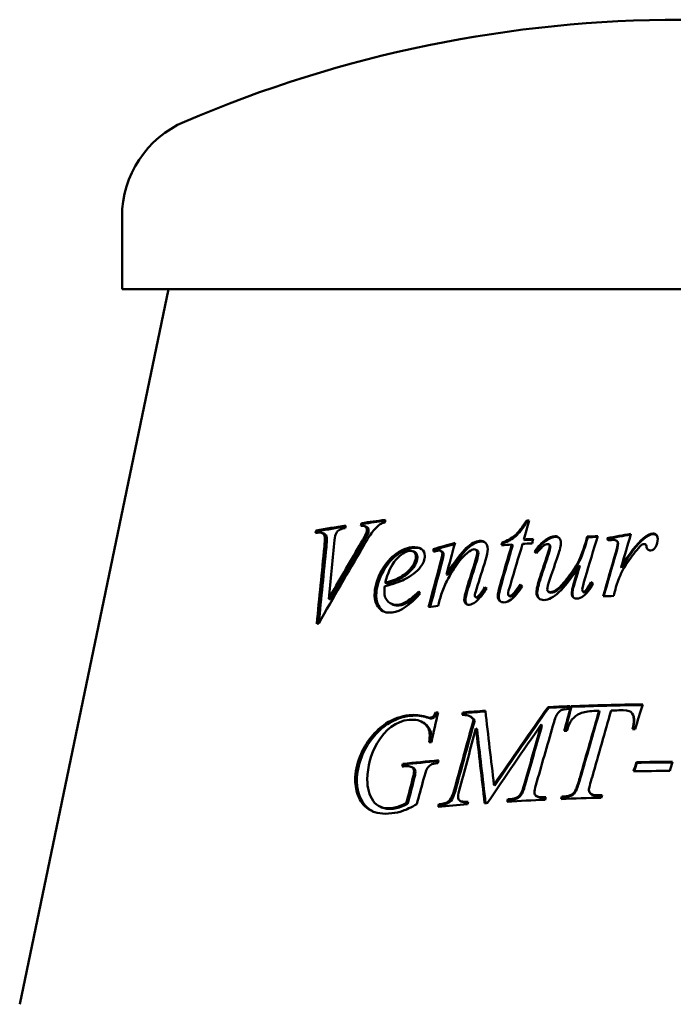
# Model space of a CAD drawing. Header units: millimetres. Extents: x 287 to 1393, y 223 to 965.
# Tile 3 of 4: x 903 to 1110, y 652 to 965. Entities that reach past the tile are written whole.
import ezdxf

# ---------------------------------------------------------------- set-up
doc = ezdxf.new("R2010")
doc.units = ezdxf.units.MM
doc.header["$LTSCALE"] = 4
doc.layers.add('Widoczne (ISO)', color=7, linetype='Continuous', lineweight=50)

msp = doc.modelspace()

# ---------------------------------------------------------------- linework, layer by layer
at = {"layer": 'Widoczne (ISO)'}
for p, q in [((935.39, 879.24), (935.39, 902.24)), ((950.18, 879.24), (902.89, 652.26)), ((1290.39, 879.24), (935.39, 879.24)), ((1011.96, 804.75), (1011.4, 804.96)), ((1012.42, 804.02), (1012.97, 803.82)), ((1064.04, 805.52), (1063.77, 805.72)), ((997.69, 802.42), (997.05, 802.62)), ((998.79, 801.89), (999.41, 801.69)), ((1013.41, 801.49), (1012.86, 801.7)), ((1083.27, 800.51), (1083.11, 800.71)), ((1089.57, 800), (1089.44, 800.21)), ((1056.44, 798.62), (1056.13, 798.83)), ((1059.44, 797.96), (1059.15, 798.16)), ((1063.25, 799.58), (1062.98, 799.79)), ((1070.26, 799.53), (1070.02, 799.74)), ((1070.99, 798.14), (1071.22, 797.93)), ((1082.77, 798.69), (1082.6, 798.9)), ((1092.68, 799.09), (1092.79, 798.88)), ((1101.83, 797.9), (1101.89, 797.7)), ((1101.94, 797.41), (1101.88, 797.62)), ((1027.79, 796.03), (1028.25, 795.83)), ((1034.58, 796.48), (1034.15, 796.69)), ((1036.49, 796.18), (1036.91, 795.98)), ((1047.73, 796.54), (1048.08, 796.34)), ((1080.72, 791.33), (1080.55, 791.53)), ((1094, 790.78), (1093.89, 790.98)), ((1038.83, 788.51), (1038.43, 788.71)), ((1019.46, 785.81), (1018.96, 786.02)), ((1050.87, 784.42), (1050.53, 784.62)), ((1062.03, 785.23), (1061.76, 785.44)), ((1084.45, 786.01), (1084.29, 786.22)), ((1048.06, 781.24), (1047.71, 781.45)), ((1048.75, 781.51), (1048.4, 781.71)), ((1058.52, 781.73), (1058.22, 781.93)), ((1060.01, 782.45), (1059.73, 782.66)), ((1070.87, 783.09), (1070.64, 783.3)), ((1081.84, 783.11), (1081.67, 783.31)), ((1001.59, 780.72), (1001, 780.92)), ((1078.08, 746.67), (1077.9, 746.88)), ((1035.38, 744.62), (1034.98, 744.83)), ((1043.98, 744.69), (1043.62, 744.9)), ((1070.86, 746.37), (1070.65, 746.57)), ((1087.01, 745.21), (1086.88, 745.42)), ((1097.67, 743.98), (1097.75, 743.78)), ((1032.21, 743.27), (1031.8, 743.48)), ((1047.36, 742.35), (1047.02, 742.55)), ((1068.72, 740.81), (1068.49, 741.01)), ((1048.11, 739.55), (1047.77, 739.76)), ((1025.01, 728.39), (1024.57, 728.59)), ((1098.8, 728.91), (1098.72, 729.11)), ((1027.39, 727.56), (1027.82, 727.36)), ((1028.03, 727.24), (1027.6, 727.45)), ((1053.77, 721.71), (1053.48, 721.91)), ((1041.22, 720), (1040.86, 720.21)), ((1078.4, 718.68), (1078.23, 718.88)), ((1084.02, 719.24), (1083.87, 719.45)), ((1026.08, 715.85), (1025.65, 716.05)), ((1036.36, 715.58), (1035.98, 715.78)), ((1039.85, 716.85), (1039.48, 717.06)), ((1043.02, 716.66), (1042.67, 716.86)), ((1058.18, 717.17), (1057.91, 717.37)), ((1061.21, 717.82), (1060.95, 718.02)), ((1066.93, 718.33), (1066.7, 718.53)), ((1075.23, 718.01), (1075.04, 718.21))]:
    msp.add_line(p, q, dxfattribs=at)
for centre, radius, start, end in [((1112.89, 564.74), 400, 66.7905, 113.2095), ((968.17, 902.24), 32.78, 113.2095, 180)]:
    msp.add_arc(centre, radius, start, end, dxfattribs=at)
for points in [[(997.05, 802.62), (1000.11, 803.18), (1003.24, 803.7), (1006.45, 804.21)], [(997.69, 802.42), (1000.51, 802.93), (1003.41, 803.43), (1006.37, 803.9)], [(1006.45, 804.21), (1006.38, 803.94), (1006.31, 803.66), (1006.24, 803.39)], [(1011.16, 804.14), (1011.24, 804.41), (1011.32, 804.68), (1011.4, 804.96)], [(1011.4, 804.96), (1013.89, 805.32), (1016.42, 805.66), (1018.98, 806)], [(1011.78, 804.14), (1011.84, 804.35), (1011.9, 804.55), (1011.96, 804.75)], [(1011.96, 804.75), (1014.24, 805.09), (1016.56, 805.41), (1018.91, 805.72)], [(1018.79, 805.19), (1018.17, 805.04), (1017.68, 804.84), (1017.32, 804.59)], [(1018.98, 806), (1018.92, 805.73), (1018.85, 805.46), (1018.79, 805.19)], [(1064.71, 805.78), (1064.13, 803.78), (1063.56, 801.78), (1062.98, 799.79)], [(1063.77, 805.72), (1064.08, 805.74), (1064.4, 805.76), (1064.71, 805.78)], [(1064.04, 805.52), (1064.24, 805.53), (1064.44, 805.54), (1064.65, 805.56)], [(996.86, 801.81), (996.93, 802.08), (996.99, 802.35), (997.05, 802.62)], [(997.49, 801.92), (997.28, 801.88), (997.07, 801.84), (996.86, 801.81)], [(997.58, 801.93), (997.61, 802.09), (997.65, 802.26), (997.69, 802.42)], [(999.65, 797.57), (999.76, 798.82), (999.82, 799.66), (999.83, 800.08)], [(1003.15, 801.26), (1003.03, 800.92), (1002.89, 800.01), (1002.75, 798.51)], [(1010.81, 797.91), (1011.89, 799.74), (1012.58, 801.01), (1012.86, 801.7)], [(1011.37, 797.7), (1012.44, 799.54), (1013.13, 800.8), (1013.41, 801.49)], [(1012.86, 801.7), (1013.04, 802.16), (1013.14, 802.57), (1013.14, 802.9)], [(1013.41, 801.49), (1013.59, 801.96), (1013.69, 802.36), (1013.69, 802.7)], [(1062.98, 799.79), (1063.96, 799.84), (1064.95, 799.9), (1065.94, 799.95)], [(1065.94, 799.95), (1065.82, 799.48), (1065.7, 799.01), (1065.58, 798.54)], [(1070.02, 799.74), (1071.02, 800.41), (1071.95, 800.76), (1072.79, 800.8)], [(1070.26, 799.53), (1071.25, 800.2), (1072.17, 800.56), (1073.01, 800.6)], [(1073.01, 800.6), (1073.49, 800.62), (1073.9, 800.49), (1074.24, 800.22)], [(1086.43, 800.82), (1085.09, 796.41), (1083.76, 792), (1082.43, 787.6)], [(1082.6, 798.9), (1082.77, 799.5), (1082.94, 800.11), (1083.11, 800.71)], [(1082.77, 798.69), (1082.94, 799.3), (1083.1, 799.9), (1083.27, 800.51)], [(1083.11, 800.71), (1084.22, 800.75), (1085.32, 800.78), (1086.43, 800.82)], [(1083.27, 800.51), (1084.3, 800.54), (1085.33, 800.58), (1086.36, 800.61)], [(1089.44, 800.21), (1091.94, 800.67), (1094.45, 801.13), (1096.97, 801.57)], [(1089.73, 799.42), (1089.63, 799.68), (1089.54, 799.95), (1089.44, 800.21)], [(1089.57, 800), (1092.01, 800.46), (1094.45, 800.91), (1096.9, 801.34)], [(1089.78, 799.43), (1089.71, 799.62), (1089.64, 799.81), (1089.57, 800)], [(1096.97, 801.57), (1095.94, 798.04), (1094.92, 794.51), (1093.89, 790.98)], [(1093.89, 790.98), (1096.49, 795.35), (1098.85, 798.42), (1100.95, 800.17)], [(1094, 790.78), (1096.58, 795.15), (1098.92, 798.21), (1101.02, 799.97)], [(1100.95, 800.17), (1102.16, 801.16), (1103.14, 801.66), (1103.89, 801.67)], [(1101.02, 799.97), (1102.22, 800.96), (1103.19, 801.46), (1103.94, 801.47)], [(1105.48, 800.03), (1105.48, 799.08), (1105.23, 798.18), (1104.72, 797.31)], [(997.21, 773.01), (998.02, 781.2), (998.83, 789.38), (999.65, 797.57)], [(1011.97, 797.55), (1007.16, 789.44), (1002.46, 781.3), (997.85, 773.12)], [(997.85, 773.13), (998.66, 781.21), (999.46, 789.28), (1000.26, 797.36)], [(1000.26, 797.36), (1000.38, 798.61), (1000.44, 799.45), (1000.45, 799.88)], [(1002.75, 798.51), (1002.16, 792.65), (1001.58, 786.79), (1001, 780.92)], [(1001, 780.92), (1004.22, 786.6), (1007.49, 792.26), (1010.81, 797.91)], [(1001.59, 780.72), (1004.8, 786.4), (1008.06, 792.06), (1011.37, 797.7)], [(1027.89, 797.11), (1028.82, 797.21), (1029.58, 797.16), (1030.19, 796.95)], [(1034.15, 796.69), (1036.45, 797.36), (1038.77, 798.03), (1041.11, 798.68)], [(1034.58, 796.48), (1036.71, 797.11), (1038.85, 797.73), (1041.02, 798.34)], [(1041.11, 798.68), (1040.21, 795.36), (1039.32, 792.04), (1038.43, 788.71)], [(1049.29, 799.13), (1049.73, 799.17), (1050.13, 799.1), (1050.48, 798.93)], [(1055.43, 785.42), (1056.67, 789.67), (1057.9, 793.92), (1059.15, 798.16)], [(1055.74, 785.22), (1056.97, 789.47), (1058.2, 793.71), (1059.44, 797.96)], [(1055.92, 797.95), (1055.99, 798.24), (1056.06, 798.54), (1056.13, 798.83)], [(1059.15, 798.16), (1058.07, 798.1), (1056.99, 798.02), (1055.92, 797.95)], [(1056.29, 797.98), (1056.34, 798.19), (1056.39, 798.41), (1056.44, 798.62)], [(1062.55, 798.37), (1061.26, 794.06), (1059.97, 789.74), (1058.68, 785.42)], [(1065.58, 798.54), (1064.57, 798.49), (1063.56, 798.43), (1062.55, 798.37)], [(1063.25, 799.58), (1064.13, 799.63), (1065, 799.68), (1065.88, 799.73)], [(1066.31, 795.85), (1067.48, 797.59), (1068.72, 798.89), (1070.02, 799.74)], [(1066.58, 795.67), (1067.74, 797.4), (1068.97, 798.69), (1070.26, 799.53)], [(1070.37, 794.7), (1070.92, 796.32), (1071.19, 797.33), (1071.19, 797.73)], [(1070.61, 794.49), (1071.14, 796.12), (1071.42, 797.13), (1071.42, 797.53)], [(1071.42, 797.53), (1071.42, 797.68), (1071.35, 797.82), (1071.22, 797.93)], [(1074.75, 798.73), (1074.75, 797.95), (1074.42, 796.55), (1073.74, 794.54)], [(1091.34, 799.65), (1091.04, 799.65), (1090.51, 799.57), (1089.73, 799.42)], [(1092.46, 799.35), (1092.16, 799.56), (1091.79, 799.67), (1091.34, 799.65)], [(1092.07, 795.33), (1092.54, 796.91), (1092.77, 798.03), (1092.77, 798.68)], [(1092.18, 795.13), (1092.65, 796.7), (1092.88, 797.82), (1092.88, 798.48)], [(1092.77, 798.68), (1092.77, 798.95), (1092.67, 799.17), (1092.46, 799.35)], [(1092.88, 798.48), (1092.88, 798.63), (1092.85, 798.76), (1092.79, 798.88)], [(1100.56, 798.15), (1100.17, 797.94), (1099.59, 797.36), (1098.82, 796.42)], [(1101.27, 798.33), (1101.01, 798.32), (1100.77, 798.27), (1100.56, 798.15)], [(1101.69, 798.17), (1101.57, 798.28), (1101.43, 798.33), (1101.27, 798.33)], [(1101.88, 797.62), (1101.85, 797.89), (1101.78, 798.07), (1101.69, 798.17)], [(1101.94, 797.41), (1101.93, 797.52), (1101.91, 797.62), (1101.89, 797.7)], [(1101.99, 797.18), (1101.97, 797.25), (1101.95, 797.33), (1101.94, 797.41)], [(1104.72, 797.31), (1104.38, 796.65), (1103.87, 796.32), (1103.2, 796.31)], [(1031.51, 794.63), (1031.5, 793.43), (1031.05, 792.25), (1030.15, 791.07)], [(1034.32, 795.92), (1034.26, 796.17), (1034.21, 796.43), (1034.15, 796.69)], [(1035.06, 796.11), (1034.81, 796.04), (1034.57, 795.98), (1034.32, 795.92)], [(1034.68, 796.01), (1034.65, 796.17), (1034.61, 796.33), (1034.58, 796.48)], [(1035.88, 796.28), (1035.73, 796.27), (1035.46, 796.21), (1035.06, 796.11)], [(1036.44, 792.25), (1036.88, 793.9), (1037.1, 794.9), (1037.1, 795.23)], [(1036.85, 792.05), (1037.29, 793.7), (1037.51, 794.69), (1037.51, 795.03)], [(1047.17, 796.66), (1046.75, 796.63), (1046.25, 796.41), (1045.66, 796.01)], [(1047.63, 793.21), (1047.99, 794.32), (1048.17, 795.17), (1048.17, 795.76)], [(1047.99, 793), (1048.34, 794.11), (1048.52, 794.96), (1048.52, 795.56)], [(1051.49, 796.7), (1051.49, 795.84), (1051.26, 794.69), (1050.81, 793.23)], [(1066.97, 795.41), (1066.75, 795.56), (1066.53, 795.71), (1066.31, 795.85)], [(1068.13, 787.9), (1068.88, 790.16), (1069.63, 792.43), (1070.37, 794.7)], [(1068.37, 787.69), (1069.11, 789.96), (1069.86, 792.23), (1070.61, 794.49)], [(1073.74, 794.54), (1072.95, 792.21), (1072.16, 789.87), (1071.37, 787.53)], [(1088.15, 781.77), (1089.45, 786.3), (1090.76, 790.81), (1092.07, 795.33)], [(1088.34, 781.78), (1089.62, 786.23), (1090.9, 790.68), (1092.18, 795.13)], [(1098.82, 796.42), (1097.6, 794.99), (1096.28, 793.14), (1094.84, 790.86)], [(1030.15, 791.07), (1028.97, 789.53), (1027.25, 788.2), (1025.01, 787.07)], [(1032.73, 778.37), (1033.96, 783), (1035.2, 787.63), (1036.44, 792.25)], [(1033.23, 778.42), (1034.43, 782.97), (1035.64, 787.51), (1036.85, 792.05)], [(1044.86, 784.3), (1045.78, 787.27), (1046.71, 790.24), (1047.63, 793.21)], [(1045.22, 784.1), (1046.14, 787.07), (1047.07, 790.03), (1047.99, 793)], [(1050.81, 793.23), (1049.84, 790.15), (1048.87, 787.07), (1047.9, 783.99)], [(1078.49, 784.6), (1078.74, 785.6), (1079.42, 787.91), (1080.55, 791.53)], [(1078.68, 784.39), (1078.92, 785.4), (1079.6, 787.71), (1080.72, 791.33)], [(1094.84, 790.86), (1094.23, 789.88), (1093.7, 788.79), (1093.26, 787.59)], [(1018.96, 786.02), (1020.89, 786.5), (1022.49, 787.1), (1023.73, 787.83)], [(1019.46, 785.81), (1021.39, 786.29), (1022.97, 786.89), (1024.21, 787.63)], [(1066.98, 782.85), (1066.98, 783.94), (1067.37, 785.62), (1068.13, 787.9)], [(1067.23, 782.65), (1067.23, 783.74), (1067.61, 785.42), (1068.37, 787.69)], [(1071.37, 787.53), (1070.72, 785.63), (1070.39, 784.43), (1070.39, 783.94)], [(1082.43, 787.6), (1081.83, 785.62), (1081.53, 784.38), (1081.53, 783.87)], [(1093.26, 787.59), (1092.64, 785.94), (1092.29, 784.95), (1092.21, 784.61)], [(1018.82, 784.95), (1018.74, 784.23), (1018.7, 783.63), (1018.7, 783.15)], [(1025.01, 787.07), (1023.52, 786.31), (1021.45, 785.61), (1018.82, 784.95)], [(1038.49, 786.5), (1037.79, 785.21), (1037.21, 783.81), (1036.74, 782.32)], [(1048.4, 781.71), (1049.05, 782.35), (1049.76, 783.32), (1050.53, 784.62)], [(1048.75, 781.51), (1049.39, 782.15), (1050.1, 783.12), (1050.87, 784.42)], [(1050.53, 784.62), (1050.75, 784.5), (1050.96, 784.38), (1051.18, 784.26)], [(1050.87, 784.42), (1050.97, 784.36), (1051.07, 784.31), (1051.17, 784.25)], [(1054.7, 781.81), (1054.7, 782.59), (1054.94, 783.79), (1055.43, 785.42)], [(1055.01, 781.6), (1055.01, 782.38), (1055.25, 783.59), (1055.74, 785.22)], [(1058.68, 785.42), (1058.21, 783.94), (1057.97, 782.98), (1057.97, 782.55)], [(1062.46, 784.95), (1061.23, 782.97), (1060.06, 781.56), (1058.95, 780.74)], [(1059.73, 782.66), (1060.03, 782.96), (1060.7, 783.89), (1061.76, 785.44)], [(1060.01, 782.45), (1060.31, 782.76), (1060.98, 783.69), (1062.03, 785.23)], [(1061.76, 785.44), (1061.99, 785.28), (1062.23, 785.11), (1062.46, 784.95)], [(1062.03, 785.23), (1062.17, 785.14), (1062.31, 785.04), (1062.46, 784.94)], [(1078.2, 782.65), (1078.2, 783.14), (1078.3, 783.79), (1078.49, 784.6)], [(1078.39, 782.44), (1078.39, 782.94), (1078.49, 783.59), (1078.68, 784.39)], [(1084.95, 785.73), (1083.94, 783.94), (1082.91, 782.64), (1081.85, 781.82)], [(1084.29, 786.22), (1084.51, 786.06), (1084.73, 785.9), (1084.95, 785.73)], [(1084.45, 786.01), (1084.6, 785.9), (1084.76, 785.78), (1084.91, 785.67)], [(1092.21, 784.61), (1091.98, 783.69), (1091.74, 782.78), (1091.5, 781.86)], [(1030.03, 782.66), (1026.87, 778.95), (1023.91, 776.94), (1021.14, 776.61)], [(1029.64, 783.24), (1029.77, 783.04), (1029.9, 782.85), (1030.03, 782.66)], [(1036.74, 782.32), (1036.41, 781.1), (1036.07, 779.88), (1035.74, 778.67)], [(1044.05, 780.67), (1044.05, 781.37), (1044.32, 782.58), (1044.86, 784.3)], [(1044.42, 780.47), (1044.42, 781.17), (1044.69, 782.38), (1045.22, 784.1)], [(1047.9, 783.99), (1047.58, 782.93), (1047.42, 782.29), (1047.42, 782.06)], [(1051.18, 784.26), (1049.94, 782.29), (1048.77, 780.87), (1047.68, 780)], [(1047.87, 781.41), (1048.01, 781.42), (1048.19, 781.52), (1048.4, 781.71)], [(1048.06, 781.24), (1048.11, 781.21), (1048.17, 781.2), (1048.22, 781.2)], [(1048.22, 781.2), (1048.36, 781.21), (1048.53, 781.31), (1048.75, 781.51)], [(1058.48, 781.86), (1058.8, 781.88), (1059.21, 782.15), (1059.73, 782.66)], [(1058.52, 781.73), (1058.59, 781.68), (1058.68, 781.65), (1058.77, 781.66)], [(1058.77, 781.66), (1059.09, 781.68), (1059.5, 781.94), (1060.01, 782.45)], [(1067.89, 780.98), (1067.45, 781.41), (1067.23, 781.97), (1067.23, 782.65)], [(1078.71, 781.38), (1078.5, 781.67), (1078.39, 782.02), (1078.39, 782.44)], [(1081.85, 781.82), (1081.15, 781.3), (1080.48, 781.03), (1079.82, 781)], [(1081.84, 783.11), (1081.91, 783.02), (1082, 782.98), (1082.11, 782.99)], [(1091.5, 781.86), (1090.38, 781.83), (1089.27, 781.81), (1088.15, 781.77)], [(1021.51, 779.08), (1021.35, 779.15), (1021.18, 779.22), (1021.02, 779.29)], [(1021.51, 779.08), (1022.07, 778.85), (1022.69, 778.77), (1023.38, 778.85)], [(1035.74, 778.67), (1034.73, 778.57), (1033.73, 778.47), (1032.73, 778.37)], [(1047.68, 780), (1046.92, 779.4), (1046.24, 779.08), (1045.64, 779.03)], [(1058.95, 780.74), (1058.21, 780.19), (1057.46, 779.88), (1056.7, 779.83)], [(997.85, 773.12), (997.64, 773.09), (997.42, 773.05), (997.21, 773.01)], [(1070.65, 746.57), (1072.95, 746.68), (1075.26, 746.78), (1077.59, 746.86)], [(1075.82, 739), (1076.52, 741.63), (1077.21, 744.25), (1077.9, 746.88)], [(1077.59, 746.86), (1077.59, 746.6), (1077.59, 746.34), (1077.59, 746.07)], [(1077.9, 746.88), (1085.45, 747.16), (1093.09, 747.35), (1100.76, 747.45)], [(1078.08, 746.67), (1085.55, 746.95), (1093.11, 747.14), (1100.69, 747.24)], [(1100.76, 747.45), (1099.93, 744.84), (1099.11, 742.23), (1098.29, 739.62)], [(1019.15, 741.33), (1021.48, 742.84), (1023.94, 743.73), (1026.54, 744)], [(1019.63, 741.12), (1021.95, 742.63), (1024.4, 743.53), (1026.98, 743.8)], [(1026.54, 744), (1028.46, 744.2), (1030.21, 744.03), (1031.8, 743.48)], [(1026.98, 743.8), (1028.89, 744), (1030.64, 743.82), (1032.21, 743.27)], [(1035.72, 744.9), (1035.03, 741.76), (1034.33, 738.62), (1033.63, 735.48)], [(1034.98, 744.83), (1035.23, 744.85), (1035.48, 744.87), (1035.72, 744.9)], [(1035.38, 744.62), (1035.48, 744.63), (1035.57, 744.64), (1035.67, 744.65)], [(1043.42, 744.09), (1043.48, 744.36), (1043.55, 744.63), (1043.62, 744.9)], [(1043.62, 744.9), (1045.98, 745.08), (1048.36, 745.26), (1050.75, 745.43)], [(1043.82, 744.07), (1043.87, 744.28), (1043.93, 744.49), (1043.98, 744.69)], [(1043.98, 744.69), (1046.23, 744.87), (1048.5, 745.04), (1050.78, 745.2)], [(1050.75, 745.43), (1051.66, 737.59), (1052.56, 729.75), (1053.48, 721.91)], [(1053.48, 721.91), (1059.14, 730.18), (1064.87, 738.4), (1070.65, 746.57)], [(1053.77, 721.71), (1059.41, 729.97), (1065.11, 738.2), (1070.86, 746.37)], [(1070.86, 746.37), (1073.1, 746.47), (1075.34, 746.57), (1077.59, 746.65)], [(1077.59, 746.07), (1076.03, 745.9), (1075.11, 745.75), (1074.84, 745.63)], [(1076.07, 739.01), (1076.74, 741.57), (1077.41, 744.12), (1078.08, 746.67)], [(1080.81, 724.39), (1082.83, 731.41), (1084.85, 738.41), (1086.88, 745.42)], [(1080.98, 724.19), (1082.98, 731.2), (1085, 738.21), (1087.01, 745.21)], [(1090.67, 745.51), (1088.69, 738.55), (1086.71, 731.58), (1084.74, 724.61)], [(1086.88, 745.42), (1086.31, 745.4), (1085.75, 745.39), (1085.18, 745.37)], [(1093.13, 745.57), (1092.31, 745.55), (1091.49, 745.53), (1090.67, 745.51)], [(1096.92, 745.04), (1096.43, 745.43), (1095.17, 745.61), (1093.13, 745.57)], [(1097.89, 742.66), (1097.89, 743.71), (1097.57, 744.51), (1096.92, 745.04)], [(1097.97, 742.45), (1097.97, 742.96), (1097.9, 743.4), (1097.75, 743.78)], [(1026.53, 742.54), (1022.37, 742.11), (1019.02, 739.63), (1016.42, 735.14)], [(1030.37, 742.03), (1030.51, 741.96), (1030.64, 741.9), (1030.78, 741.83)], [(1031.8, 743.48), (1032.44, 743.27), (1032.91, 743.18), (1033.2, 743.21)], [(1032.21, 743.27), (1032.85, 743.07), (1033.31, 742.97), (1033.61, 743)], [(1040.86, 720.21), (1042.91, 727.66), (1044.96, 735.11), (1047.02, 742.55)], [(1041.22, 720), (1043.26, 727.46), (1045.3, 734.9), (1047.36, 742.35)], [(1045.88, 743.65), (1046, 743.58), (1046.11, 743.52), (1046.22, 743.45)], [(1047.36, 742.35), (1046.96, 742.87), (1046.58, 743.24), (1046.22, 743.45)], [(1068.49, 741.01), (1062.73, 732.78), (1057.03, 724.5), (1051.38, 716.17)], [(1063.62, 723.75), (1065.24, 729.51), (1066.86, 735.26), (1068.49, 741.01)], [(1063.86, 723.55), (1065.48, 729.3), (1067.1, 735.05), (1068.72, 740.81)], [(1072.22, 740.65), (1070.4, 734.36), (1068.59, 728.07), (1066.78, 721.78)], [(1097.48, 739.6), (1097.76, 740.74), (1097.89, 741.76), (1097.89, 742.66)], [(1097.61, 739.61), (1097.85, 740.66), (1097.97, 741.61), (1097.97, 742.45)], [(1032.89, 735.41), (1033.02, 736.51), (1033.08, 737.31), (1033.09, 737.82)], [(1033.33, 735.45), (1033.44, 736.42), (1033.49, 737.14), (1033.49, 737.62)], [(1047.77, 739.76), (1046.08, 733.59), (1044.4, 727.42), (1042.72, 721.24)], [(1050.52, 716.11), (1049.6, 724), (1048.68, 731.88), (1047.77, 739.76)], [(1050.81, 716.13), (1049.9, 723.94), (1049, 731.75), (1048.11, 739.55)], [(1076.62, 739.04), (1076.35, 739.03), (1076.09, 739.01), (1075.82, 739)], [(1098.29, 739.62), (1098.02, 739.61), (1097.75, 739.61), (1097.48, 739.6)], [(1016.42, 735.14), (1014.35, 731.59), (1013.31, 727.76), (1013.27, 723.65)], [(1033.63, 735.48), (1033.39, 735.46), (1033.14, 735.44), (1032.89, 735.41)], [(1024.34, 727.73), (1024.42, 728.02), (1024.49, 728.31), (1024.57, 728.59)], [(1024.57, 728.59), (1028.28, 728.98), (1032.06, 729.35), (1035.88, 729.69)], [(1024.86, 727.79), (1024.91, 727.99), (1024.96, 728.19), (1025.01, 728.39)], [(1025.01, 728.39), (1028.56, 728.76), (1032.17, 729.11), (1035.82, 729.44)], [(1035.88, 729.69), (1035.81, 729.4), (1035.74, 729.12), (1035.67, 728.83)], [(1097.82, 726.22), (1098.12, 727.19), (1098.42, 728.15), (1098.72, 729.11)], [(1097.96, 726.22), (1098.24, 727.12), (1098.52, 728.02), (1098.8, 728.91)], [(1098.72, 729.11), (1102.54, 729.17), (1106.36, 729.2), (1110.18, 729.21)], [(1098.8, 728.91), (1102.57, 728.97), (1106.34, 729), (1110.12, 729.01)], [(1110.18, 729.21), (1109.88, 728.25), (1109.58, 727.29), (1109.28, 726.33)], [(1024.89, 727.79), (1024.71, 727.77), (1024.52, 727.75), (1024.34, 727.73)], [(1027.6, 727.45), (1027.04, 727.81), (1026.14, 727.92), (1024.89, 727.79)], [(1028.1, 726.3), (1028.1, 726.83), (1027.94, 727.21), (1027.6, 727.45)], [(1027.66, 723.78), (1027.95, 724.84), (1028.1, 725.68), (1028.1, 726.3)], [(1028.03, 727.24), (1027.96, 727.29), (1027.89, 727.32), (1027.82, 727.36)], [(1028.53, 726.1), (1028.53, 726.63), (1028.36, 727.01), (1028.03, 727.24)], [(1028.09, 723.57), (1028.38, 724.64), (1028.52, 725.48), (1028.53, 726.1)], [(1032.16, 726.86), (1031.93, 726.46), (1031.56, 725.29), (1031.04, 723.36)], [(1109.28, 726.33), (1105.45, 726.32), (1101.63, 726.28), (1097.82, 726.22)], [(1025.65, 716.05), (1026.32, 718.63), (1026.99, 721.2), (1027.66, 723.78)], [(1026.08, 715.85), (1026.75, 718.42), (1027.42, 721), (1028.09, 723.57)], [(1031.04, 723.36), (1030.36, 720.84), (1029.68, 718.31), (1028.99, 715.79)], [(1084.74, 724.61), (1083.99, 722.25), (1083.62, 720.8), (1083.62, 720.26)], [(1039.48, 717.06), (1039.92, 717.56), (1040.38, 718.61), (1040.86, 720.21)], [(1039.85, 716.85), (1040.29, 717.35), (1040.75, 718.4), (1041.22, 720)], [(1042.72, 721.24), (1042.29, 719.68), (1042.07, 718.62), (1042.07, 718.08)], [(1066.78, 721.78), (1066.46, 720.8), (1066.3, 720.04), (1066.3, 719.5)], [(1066.3, 719.5), (1066.3, 719.01), (1066.49, 718.64), (1066.87, 718.4)], [(1075.62, 718.23), (1076.75, 718.28), (1077.61, 718.49), (1078.23, 718.88)], [(1035.77, 714.98), (1035.84, 715.24), (1035.91, 715.51), (1035.98, 715.78)], [(1045.1, 715.73), (1041.96, 715.49), (1038.85, 715.24), (1035.77, 714.98)], [(1035.98, 715.78), (1036.17, 715.8), (1036.35, 715.81), (1036.54, 715.83)], [(1036.21, 715.01), (1036.26, 715.2), (1036.31, 715.39), (1036.36, 715.58)], [(1036.36, 715.58), (1036.55, 715.59), (1036.74, 715.61), (1036.92, 715.63)], [(1036.54, 715.83), (1037.89, 715.95), (1038.87, 716.35), (1039.48, 717.06)], [(1036.92, 715.63), (1038.26, 715.74), (1039.24, 716.15), (1039.85, 716.85)], [(1043.02, 716.66), (1043.38, 716.45), (1044.13, 716.34), (1045.27, 716.33)], [(1045.33, 716.53), (1045.25, 716.27), (1045.17, 716), (1045.1, 715.73)], [(1051.38, 716.17), (1051.1, 716.15), (1050.81, 716.13), (1050.52, 716.11)], [(1057.69, 716.57), (1057.76, 716.84), (1057.84, 717.1), (1057.91, 717.37)], [(1069.79, 717.2), (1065.73, 717.01), (1061.69, 716.8), (1057.69, 716.57)], [(1057.91, 717.37), (1058.1, 717.38), (1058.3, 717.39), (1058.5, 717.41)], [(1058.03, 716.59), (1058.08, 716.78), (1058.13, 716.97), (1058.18, 717.17)], [(1058.18, 717.17), (1058.38, 717.18), (1058.57, 717.19), (1058.77, 717.2)], [(1058.5, 717.41), (1059.57, 717.47), (1060.39, 717.67), (1060.95, 718.02)], [(1058.77, 717.2), (1059.83, 717.26), (1060.65, 717.47), (1061.21, 717.82)], [(1066.87, 718.4), (1067.43, 718.06), (1068.3, 717.92), (1069.48, 717.97)], [(1066.93, 718.33), (1066.98, 718.28), (1067.04, 718.24), (1067.1, 718.2)], [(1067.1, 718.2), (1067.66, 717.86), (1068.52, 717.72), (1069.69, 717.77)], [(1069.48, 717.97), (1069.64, 717.98), (1069.81, 717.99), (1069.98, 718)], [(1069.69, 717.77), (1069.77, 717.77), (1069.85, 717.78), (1069.93, 717.78)], [(1069.98, 718), (1069.91, 717.73), (1069.85, 717.46), (1069.79, 717.2)], [(1074.8, 717.41), (1074.88, 717.68), (1074.96, 717.94), (1075.04, 718.21)], [(1087.56, 717.83), (1083.28, 717.72), (1079.03, 717.58), (1074.8, 717.41)], [(1075.04, 718.21), (1075.24, 718.22), (1075.43, 718.23), (1075.62, 718.23)], [(1075.06, 717.42), (1075.12, 717.62), (1075.17, 717.81), (1075.23, 718.01)], [(1075.23, 718.01), (1075.42, 718.01), (1075.62, 718.02), (1075.81, 718.03)], [(1075.81, 718.03), (1076.93, 718.07), (1077.79, 718.29), (1078.4, 718.68)], [(1086.8, 718.6), (1087.13, 718.61), (1087.47, 718.62), (1087.8, 718.63)], [(1086.93, 718.4), (1087.2, 718.4), (1087.47, 718.41), (1087.73, 718.42)], [(1087.8, 718.63), (1087.72, 718.36), (1087.64, 718.09), (1087.56, 717.83)], [(1017.82, 714.75), (1017.66, 714.82), (1017.5, 714.89), (1017.34, 714.96)], [(1017.82, 714.75), (1018.83, 714.32), (1020.05, 714.18), (1021.47, 714.33)]]:
    msp.add_open_spline(points, degree=3, dxfattribs=at)
for points, knots in [([(1006.24, 803.39), (1005.19, 803.21), (1004.48, 802.97), (1004.09, 802.66), (1003.71, 802.35), (1003.39, 801.88), (1003.15, 801.26)], [0, 0, 0, 0, 1, 1, 1, 2, 2, 2, 2]), ([(1013.14, 802.9), (1013.15, 803.28), (1013.01, 803.59), (1012.74, 803.84), (1012.46, 804.09), (1011.93, 804.19), (1011.16, 804.14)], [0, 0, 0, 0, 1, 1, 1, 2, 2, 2, 2]), ([(1017.32, 804.59), (1016.62, 804.11), (1015.92, 803.45), (1015.24, 802.61), (1014.55, 801.76), (1013.46, 800.08), (1011.97, 797.55)], [0, 0, 0, 0, 1, 1, 1, 2, 2, 2, 2]), ([(1013.69, 802.7), (1013.7, 803.08), (1013.56, 803.39), (1013.29, 803.64), (1013.2, 803.71), (1013.1, 803.77), (1012.97, 803.82)], [0, 0, 0, 0, 1, 1, 1, 1.302817, 1.302817, 1.302817, 1.302817]), ([(1056.13, 798.83), (1057.69, 799.36), (1059.01, 800.09), (1060.09, 801.02), (1061.17, 801.95), (1062.4, 803.52), (1063.77, 805.72)], [0, 0, 0, 0, 1, 1, 1, 2, 2, 2, 2]), ([(1056.44, 798.62), (1057.99, 799.16), (1059.3, 799.89), (1060.38, 800.82), (1061.45, 801.75), (1062.67, 803.32), (1064.04, 805.52)], [0, 0, 0, 0, 1, 1, 1, 2, 2, 2, 2]), ([(999.83, 800.08), (999.85, 800.73), (999.66, 801.24), (999.29, 801.6), (998.91, 801.96), (998.31, 802.07), (997.49, 801.92)], [0, 0, 0, 0, 1, 1, 1, 2, 2, 2, 2]), ([(1000.45, 799.88), (1000.46, 800.53), (1000.28, 801.03), (999.91, 801.4), (999.77, 801.53), (999.61, 801.62), (999.41, 801.69)], [0, 0, 0, 0, 1, 1, 1, 1.365029, 1.365029, 1.365029, 1.365029]), ([(1072.79, 800.8), (1073.37, 800.83), (1073.84, 800.65), (1074.2, 800.26), (1074.57, 799.86), (1074.75, 799.36), (1074.75, 798.73)], [0, 0, 0, 0, 1, 1, 1, 2, 2, 2, 2]), ([(1103.89, 801.67), (1104.38, 801.67), (1104.77, 801.54), (1105.05, 801.26), (1105.34, 800.98), (1105.48, 800.57), (1105.48, 800.03)], [0, 0, 0, 0, 1, 1, 1, 2, 2, 2, 2]), ([(1103.94, 801.47), (1104.42, 801.47), (1104.81, 801.33), (1105.09, 801.06), (1105.27, 800.89), (1105.39, 800.67), (1105.45, 800.41)], [0, 0, 0, 0, 1, 1, 1, 1.604338, 1.604338, 1.604338, 1.604338]), ([(1015.58, 782.25), (1015.6, 784.39), (1016.2, 786.66), (1017.39, 789.04), (1018.58, 791.43), (1020.06, 793.35), (1021.85, 794.81), (1023.65, 796.26), (1025.51, 797.1), (1027.43, 797.31)], [0, 0, 0, 0, 1, 1, 1, 2, 2, 2, 3, 3, 3, 3]), ([(1016.1, 782.05), (1016.12, 784.19), (1016.72, 786.46), (1017.91, 788.84), (1019.09, 791.22), (1020.56, 793.14), (1022.35, 794.6), (1024.13, 796.06), (1025.98, 796.9), (1027.89, 797.11)], [0, 0, 0, 0, 1, 1, 1, 2, 2, 2, 3, 3, 3, 3]), ([(1027.43, 797.31), (1028.82, 797.47), (1029.85, 797.27), (1030.52, 796.72), (1031.19, 796.17), (1031.52, 795.47), (1031.51, 794.63)], [0, 0, 0, 0, 1, 1, 1, 2, 2, 2, 2]), ([(1038.43, 788.71), (1041.14, 792.93), (1043.24, 795.72), (1044.7, 797.1), (1046.16, 798.49), (1047.58, 799.23), (1048.94, 799.34)], [0, 0, 0, 0, 1, 1, 1, 2, 2, 2, 2]), ([(1038.83, 788.51), (1041.53, 792.73), (1043.62, 795.52), (1045.07, 796.9), (1046.53, 798.28), (1047.93, 799.03), (1049.29, 799.13)], [0, 0, 0, 0, 1, 1, 1, 2, 2, 2, 2]), ([(1048.94, 799.34), (1049.67, 799.39), (1050.28, 799.18), (1050.77, 798.69), (1051.25, 798.2), (1051.49, 797.53), (1051.49, 796.7)], [0, 0, 0, 0, 1, 1, 1, 2, 2, 2, 2]), ([(1070.5, 798.32), (1070.13, 798.3), (1069.77, 798.18), (1069.41, 797.94), (1069.06, 797.71), (1068.24, 796.87), (1066.97, 795.41)], [0, 0, 0, 0, 1, 1, 1, 2, 2, 2, 2]), ([(1071.19, 797.73), (1071.19, 797.89), (1071.12, 798.03), (1070.97, 798.15), (1070.83, 798.27), (1070.67, 798.33), (1070.5, 798.32)], [0, 0, 0, 0, 1, 1, 1, 2, 2, 2, 2]), ([(1071.42, 783.07), (1071.91, 783.1), (1072.55, 783.36), (1073.35, 783.87), (1074.15, 784.38), (1075.22, 785.48), (1076.55, 787.18), (1077.88, 788.88), (1078.98, 790.47), (1079.85, 791.94), (1080.72, 793.41), (1081.63, 795.73), (1082.6, 798.9)], [0, 0, 0, 0, 1, 1, 1, 2, 2, 2, 3, 3, 3, 4, 4, 4, 4]), ([(1071.64, 782.87), (1072.13, 782.89), (1072.77, 783.16), (1073.57, 783.67), (1074.36, 784.17), (1075.42, 785.28), (1076.74, 786.98), (1078.07, 788.68), (1079.16, 790.26), (1080.03, 791.74), (1080.89, 793.21), (1081.8, 795.53), (1082.77, 798.69)], [0, 0, 0, 0, 1, 1, 1, 2, 2, 2, 3, 3, 3, 4, 4, 4, 4]), ([(1103.2, 796.31), (1102.86, 796.31), (1102.57, 796.41), (1102.33, 796.63), (1102.1, 796.84), (1101.95, 797.17), (1101.88, 797.62)], [0, 0, 0, 0, 1, 1, 1, 2, 2, 2, 2]), ([(1026.68, 796.16), (1025.31, 796), (1023.87, 795.06), (1022.34, 793.32), (1020.82, 791.58), (1019.69, 789.14), (1018.96, 786.02)], [0, 0, 0, 0, 1, 1, 1, 2, 2, 2, 2]), ([(1023.73, 787.83), (1025.37, 788.82), (1026.61, 789.9), (1027.45, 791.09), (1028.28, 792.28), (1028.7, 793.37), (1028.71, 794.35)], [0, 0, 0, 0, 1, 1, 1, 2, 2, 2, 2]), ([(1024.21, 787.63), (1025.84, 788.61), (1027.08, 789.7), (1027.91, 790.89), (1028.74, 792.08), (1029.16, 793.16), (1029.17, 794.15)], [0, 0, 0, 0, 1, 1, 1, 2, 2, 2, 2]), ([(1028.71, 794.35), (1028.71, 794.96), (1028.54, 795.43), (1028.19, 795.76), (1027.84, 796.1), (1027.33, 796.23), (1026.68, 796.16)], [0, 0, 0, 0, 1, 1, 1, 2, 2, 2, 2]), ([(1029.17, 794.15), (1029.17, 794.75), (1029, 795.22), (1028.65, 795.56), (1028.53, 795.67), (1028.4, 795.76), (1028.25, 795.83)], [0, 0, 0, 0, 1, 1, 1, 1.335305, 1.335305, 1.335305, 1.335305]), ([(1037.1, 795.23), (1037.1, 795.53), (1036.98, 795.79), (1036.75, 796.01), (1036.51, 796.23), (1036.22, 796.32), (1035.88, 796.28)], [0, 0, 0, 0, 1, 1, 1, 2, 2, 2, 2]), ([(1037.51, 795.03), (1037.51, 795.33), (1037.39, 795.59), (1037.16, 795.81), (1037.08, 795.88), (1037, 795.94), (1036.91, 795.98)], [0, 0, 0, 0, 1, 1, 1, 1.335261, 1.335261, 1.335261, 1.335261]), ([(1045.66, 796.01), (1044.56, 795.28), (1043.42, 794.12), (1042.23, 792.53), (1041.05, 790.94), (1039.8, 788.93), (1038.49, 786.5)], [0, 0, 0, 0, 1, 1, 1, 2, 2, 2, 2]), ([(1048.17, 795.76), (1048.17, 796.05), (1048.07, 796.27), (1047.87, 796.44), (1047.68, 796.61), (1047.44, 796.68), (1047.17, 796.66)], [0, 0, 0, 0, 1, 1, 1, 2, 2, 2, 2]), ([(1048.52, 795.56), (1048.52, 795.84), (1048.43, 796.07), (1048.23, 796.24), (1048.18, 796.28), (1048.13, 796.31), (1048.08, 796.34)], [0, 0, 0, 0, 1, 1, 1, 1.233225, 1.233225, 1.233225, 1.233225]), ([(1080.55, 791.53), (1077.99, 787.43), (1075.85, 784.59), (1074.13, 783.02), (1072.41, 781.45), (1070.84, 780.63), (1069.41, 780.56)], [0, 0, 0, 0, 1, 1, 1, 2, 2, 2, 2]), ([(1081.94, 783.19), (1082.14, 783.2), (1082.35, 783.31), (1082.57, 783.52), (1082.8, 783.74), (1083.37, 784.64), (1084.29, 786.22)], [0, 0, 0, 0, 1, 1, 1, 2, 2, 2, 2]), ([(1082.11, 782.99), (1082.3, 782.99), (1082.51, 783.1), (1082.74, 783.32), (1082.96, 783.53), (1083.53, 784.43), (1084.45, 786.01)], [0, 0, 0, 0, 1, 1, 1, 2, 2, 2, 2]), ([(1021.14, 776.61), (1019.26, 776.38), (1017.86, 776.87), (1016.93, 778.07), (1016.01, 779.27), (1015.56, 780.66), (1015.58, 782.25)], [0, 0, 0, 0, 1, 1, 1, 2, 2, 2, 2]), ([(1018.75, 776.78), (1018.24, 777.03), (1017.81, 777.39), (1017.45, 777.86), (1016.52, 779.06), (1016.08, 780.46), (1016.1, 782.05)], [0.606767, 0.606767, 0.606767, 0.606767, 1, 1, 1, 2, 2, 2, 2]), ([(1018.7, 783.15), (1018.68, 781.88), (1019.08, 780.84), (1019.89, 780.04), (1020.71, 779.25), (1021.71, 778.92), (1022.9, 779.06)], [0, 0, 0, 0, 1, 1, 1, 2, 2, 2, 2]), ([(1022.9, 779.06), (1023.84, 779.17), (1024.76, 779.48), (1025.64, 780), (1026.53, 780.52), (1027.86, 781.6), (1029.64, 783.24)], [0, 0, 0, 0, 1, 1, 1, 2, 2, 2, 2]), ([(1023.38, 778.85), (1024.32, 778.96), (1025.23, 779.28), (1026.11, 779.8), (1026.96, 780.3), (1028.22, 781.32), (1029.89, 782.86)], [0, 0, 0, 0, 1, 1, 1, 1.963833, 1.963833, 1.963833, 1.963833]), ([(1047.42, 782.06), (1047.41, 781.87), (1047.46, 781.71), (1047.56, 781.59), (1047.66, 781.46), (1047.76, 781.4), (1047.87, 781.41)], [0, 0, 0, 0, 1, 1, 1, 2, 2, 2, 2]), ([(1056.7, 779.83), (1056.11, 779.79), (1055.63, 779.96), (1055.25, 780.32), (1054.88, 780.69), (1054.7, 781.18), (1054.7, 781.81)], [0, 0, 0, 0, 1, 1, 1, 2, 2, 2, 2]), ([(1055.67, 780.02), (1055.63, 780.05), (1055.6, 780.08), (1055.56, 780.12), (1055.19, 780.49), (1055.01, 780.98), (1055.01, 781.6)], [0.906136, 0.906136, 0.906136, 0.906136, 1, 1, 1, 2, 2, 2, 2]), ([(1057.97, 782.55), (1057.97, 782.32), (1058.02, 782.15), (1058.12, 782.03), (1058.22, 781.91), (1058.34, 781.85), (1058.48, 781.86)], [0, 0, 0, 0, 1, 1, 1, 2, 2, 2, 2]), ([(1069.41, 780.56), (1068.72, 780.52), (1068.15, 780.72), (1067.68, 781.15), (1067.22, 781.58), (1066.98, 782.15), (1066.98, 782.85)], [0, 0, 0, 0, 1, 1, 1, 2, 2, 2, 2]), ([(1070.39, 783.94), (1070.39, 783.65), (1070.48, 783.43), (1070.66, 783.28), (1070.85, 783.13), (1071.1, 783.06), (1071.42, 783.07)], [0, 0, 0, 0, 1, 1, 1, 2, 2, 2, 2]), ([(1070.87, 783.09), (1070.87, 783.09), (1070.88, 783.08), (1070.89, 783.07), (1071.07, 782.92), (1071.32, 782.86), (1071.64, 782.87)], [0.957379, 0.957379, 0.957379, 0.957379, 1, 1, 1, 2, 2, 2, 2]), ([(1079.82, 781), (1079.34, 780.99), (1078.95, 781.13), (1078.65, 781.44), (1078.35, 781.75), (1078.2, 782.15), (1078.2, 782.65)], [0, 0, 0, 0, 1, 1, 1, 2, 2, 2, 2]), ([(1081.53, 783.87), (1081.53, 783.63), (1081.57, 783.46), (1081.64, 783.35), (1081.72, 783.24), (1081.82, 783.19), (1081.94, 783.19)], [0, 0, 0, 0, 1, 1, 1, 2, 2, 2, 2]), ([(1045.64, 779.03), (1045.15, 778.99), (1044.76, 779.12), (1044.48, 779.41), (1044.19, 779.71), (1044.05, 780.13), (1044.05, 780.67)], [0, 0, 0, 0, 1, 1, 1, 2, 2, 2, 2]), ([(1044.95, 779.11), (1044.92, 779.14), (1044.88, 779.17), (1044.84, 779.21), (1044.56, 779.51), (1044.41, 779.92), (1044.42, 780.47)], [0.874108, 0.874108, 0.874108, 0.874108, 1, 1, 1, 2, 2, 2, 2]), ([(1033.2, 743.21), (1033.53, 743.24), (1033.82, 743.35), (1034.06, 743.54), (1034.3, 743.73), (1034.6, 744.16), (1034.98, 744.83)], [0, 0, 0, 0, 1, 1, 1, 2, 2, 2, 2]), ([(1033.61, 743), (1033.94, 743.03), (1034.22, 743.14), (1034.46, 743.33), (1034.7, 743.52), (1035.01, 743.95), (1035.38, 744.62)], [0, 0, 0, 0, 1, 1, 1, 2, 2, 2, 2]), ([(1047.02, 742.55), (1046.56, 743.15), (1046.12, 743.55), (1045.71, 743.74), (1045.3, 743.94), (1044.53, 744.05), (1043.42, 744.09)], [0, 0, 0, 0, 1, 1, 1, 2, 2, 2, 2]), ([(1074.84, 745.63), (1074.36, 745.4), (1073.92, 744.96), (1073.52, 744.32), (1073.12, 743.67), (1072.69, 742.45), (1072.22, 740.65)], [0, 0, 0, 0, 1, 1, 1, 2, 2, 2, 2]), ([(1085.18, 745.37), (1083.4, 745.32), (1081.97, 745.05), (1080.88, 744.59), (1079.79, 744.12), (1078.92, 743.46), (1078.25, 742.61), (1077.58, 741.76), (1077.04, 740.57), (1076.62, 739.04)], [0, 0, 0, 0, 1, 1, 1, 2, 2, 2, 3, 3, 3, 3]), ([(1009.43, 723.45), (1009.46, 725.98), (1009.95, 728.44), (1010.91, 730.83), (1011.86, 733.23), (1013.05, 735.3), (1014.48, 737.05), (1015.91, 738.8), (1017.47, 740.23), (1019.15, 741.33)], [0, 0, 0, 0, 1, 1, 1, 2, 2, 2, 3, 3, 3, 3]), ([(1009.95, 723.25), (1009.98, 725.78), (1010.47, 728.24), (1011.42, 730.63), (1012.37, 733.02), (1013.56, 735.1), (1014.98, 736.85), (1016.41, 738.59), (1017.95, 740.02), (1019.63, 741.12)], [0, 0, 0, 0, 1, 1, 1, 2, 2, 2, 3, 3, 3, 3]), ([(1033.09, 737.82), (1033.09, 739.24), (1032.51, 740.43), (1031.34, 741.4), (1030.17, 742.37), (1028.56, 742.76), (1026.53, 742.54)], [0, 0, 0, 0, 1, 1, 1, 2, 2, 2, 2]), ([(1033.49, 737.62), (1033.5, 739.03), (1032.92, 740.23), (1031.76, 741.2), (1031.46, 741.45), (1031.14, 741.66), (1030.78, 741.83)], [0, 0, 0, 0, 1, 1, 1, 1.25588, 1.25588, 1.25588, 1.25588]), ([(1035.67, 728.83), (1034.62, 728.72), (1033.86, 728.52), (1033.39, 728.23), (1032.91, 727.94), (1032.5, 727.48), (1032.16, 726.86)], [0, 0, 0, 0, 1, 1, 1, 2, 2, 2, 2]), ([(1021.04, 712.87), (1018.24, 712.57), (1016, 712.88), (1014.3, 713.83), (1012.6, 714.78), (1011.36, 716.15), (1010.58, 717.95), (1009.79, 719.74), (1009.41, 721.58), (1009.43, 723.45)], [0, 0, 0, 0, 1, 1, 1, 2, 2, 2, 3, 3, 3, 3]), ([(1015.28, 713.38), (1015.11, 713.46), (1014.95, 713.54), (1014.79, 713.63), (1013.1, 714.58), (1011.87, 715.95), (1011.09, 717.74), (1010.3, 719.54), (1009.93, 721.37), (1009.95, 723.25)], [0.905973, 0.905973, 0.905973, 0.905973, 1, 1, 1, 2, 2, 2, 3, 3, 3, 3]), ([(1013.27, 723.65), (1013.24, 720.94), (1013.84, 718.66), (1015.1, 716.83), (1016.35, 715.01), (1018.31, 714.25), (1021.01, 714.54)], [0, 0, 0, 0, 1, 1, 1, 2, 2, 2, 2]), ([(1060.95, 718.02), (1061.4, 718.27), (1061.8, 718.73), (1062.15, 719.39), (1062.51, 720.06), (1063, 721.51), (1063.62, 723.75)], [0, 0, 0, 0, 1, 1, 1, 2, 2, 2, 2]), ([(1061.21, 717.82), (1061.65, 718.07), (1062.05, 718.52), (1062.41, 719.19), (1062.76, 719.86), (1063.25, 721.31), (1063.86, 723.55)], [0, 0, 0, 0, 1, 1, 1, 2, 2, 2, 2]), ([(1078.23, 718.88), (1078.65, 719.14), (1079.03, 719.59), (1079.37, 720.24), (1079.72, 720.89), (1080.2, 722.28), (1080.81, 724.39)], [0, 0, 0, 0, 1, 1, 1, 2, 2, 2, 2]), ([(1078.4, 718.68), (1078.82, 718.93), (1079.2, 719.39), (1079.54, 720.04), (1079.89, 720.69), (1080.36, 722.07), (1080.98, 724.19)], [0, 0, 0, 0, 1, 1, 1, 2, 2, 2, 2]), ([(1083.62, 720.26), (1083.62, 719.75), (1083.86, 719.34), (1084.33, 719.02), (1084.79, 718.71), (1085.62, 718.57), (1086.8, 718.6)], [0, 0, 0, 0, 1, 1, 1, 2, 2, 2, 2]), ([(1084.02, 719.24), (1084.13, 719.09), (1084.28, 718.94), (1084.47, 718.82), (1084.93, 718.5), (1085.76, 718.36), (1086.93, 718.4)], [0.599059, 0.599059, 0.599059, 0.599059, 1, 1, 1, 2, 2, 2, 2]), ([(1021.01, 714.54), (1021.68, 714.61), (1022.32, 714.74), (1022.92, 714.93), (1023.52, 715.12), (1024.43, 715.5), (1025.65, 716.05)], [0, 0, 0, 0, 1, 1, 1, 2, 2, 2, 2]), ([(1028.99, 715.79), (1027.15, 714.77), (1025.67, 714.05), (1024.55, 713.66), (1023.44, 713.27), (1022.27, 713), (1021.04, 712.87)], [0, 0, 0, 0, 1, 1, 1, 2, 2, 2, 2]), ([(1021.47, 714.33), (1022.13, 714.41), (1022.77, 714.54), (1023.36, 714.73), (1023.96, 714.92), (1024.87, 715.29), (1026.08, 715.85)], [0, 0, 0, 0, 1, 1, 1, 2, 2, 2, 2]), ([(1042.07, 718.08), (1042.07, 717.55), (1042.25, 717.16), (1042.61, 716.9), (1042.98, 716.64), (1043.88, 716.52), (1045.33, 716.53)], [0, 0, 0, 0, 1, 1, 1, 2, 2, 2, 2])]:
    msp.add_open_spline(points, degree=3, knots=knots, dxfattribs=at)

doc.saveas('drawing.dxf')
